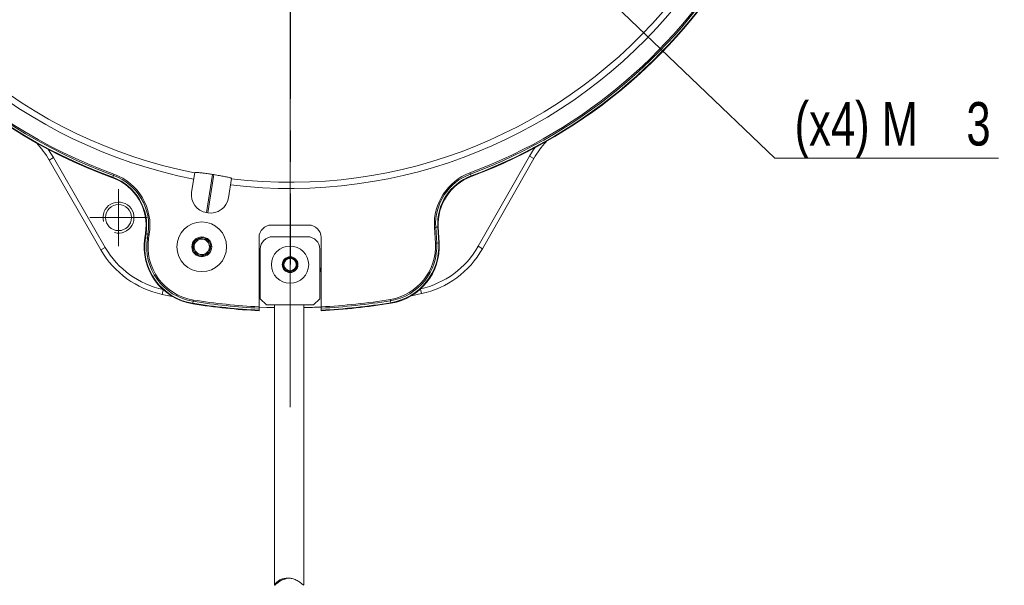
# Model space of a CAD drawing. Header units: millimetres. Extents: x 15 to 415, y 5 to 292.
# Tile 9 of 22: x 66 to 146, y 145 to 191. Entities that reach past the tile are written whole.
import ezdxf

# ---------------------------------------------------------------- set-up
doc = ezdxf.new("R2010")
doc.units = ezdxf.units.MM
doc.linetypes.add('CENTERX2', pattern=[20.32, 12.7, -2.54, 2.54, -2.54])
doc.styles.add('SLDTEXTSTYLE1', font='TXT', dxfattribs={"width": 0.75})
doc.dimstyles.new('SLDDIMSTYLE0', dxfattribs={"dimtxt": 3.5, "dimasz": 3.302, "dimexe": 0, "dimexo": 0.0625, "dimgap": 0.875, "dimtad": 0, "dimtih": 1, "dimtoh": 1, "dimdec": 4, "dimlfac": 2, "dimzin": 12, "dimdsep": 46, "dimtxsty": 'SLDTEXTSTYLE1', "dimsah": 1, "dimcen": 0.09, "dimazin": 3, "dimtfac": 1, "dimtofl": 0, "dimtmove": 0, "dimatfit": 3, "dimfxl": 0, "dimfrac": 2, "dimtolj": 1, "dimtzin": 12, "dimarcsym": 0})
doc.dimstyles.new('SLDDIMSTYLE2', dxfattribs={"dimtxt": 3.5, "dimasz": 3.302, "dimexe": 0, "dimexo": 0.0625, "dimgap": 0.875, "dimtad": 0, "dimtih": 1, "dimtoh": 1, "dimlfac": 2, "dimrnd": 1e-09, "dimzin": 12, "dimdsep": 46, "dimtxsty": 'SLDTEXTSTYLE1', "dimsah": 1, "dimcen": 0, "dimadec": 0, "dimazin": 3, "dimtfac": 1, "dimtofl": 0, "dimtmove": 0, "dimatfit": 3, "dimfxl": 0, "dimfrac": 2, "dimtolj": 1, "dimtzin": 12, "dimarcsym": 0})

# ---------------------------------------------------------------- blocks, each defined once
blk = doc.blocks.new('_D')
at = {"color": 7, "linetype": 'Continuous', "lineweight": 0}
for p, q in [((88.152, 236.787), (88.152, 269.643)), ((99.466, 228.747), (125.07, 254.351))]:
    blk.add_line(p, q, dxfattribs=at)
for start, end in [(73.05383, 90), (45, 64.60063)]:
    blk.add_arc((88.152, 217.433), 51.21, start, end, dxfattribs=at)
for points in [[(88.152, 268.643), (91.436, 268.029), (91.469, 269.044)], [(124.363, 253.644), (122.302, 256.273), (121.607, 255.532)]]:
    blk.add_solid(points, dxfattribs=at)
at = {"color": 7, "linetype": 'Continuous', "lineweight": 0, "insert": (103.079, 266.939), "char_height": 3.5, "attachment_point": 1, "style": 'SLDTEXTSTYLE1'}
blk.add_mtext('45°', dxfattribs=at)
blk = doc.blocks.new('_D_2')
at = {"color": 7, "linetype": 'Continuous', "lineweight": 0}
for p, q in [((99.301, 206.309), (127.24, 179.638)), ((127.24, 179.638), (145.263, 179.638))]:
    blk.add_line(p, q, dxfattribs=at)
blk.add_solid([(99.301, 206.309), (101.339, 203.661), (102.041, 204.396)], dxfattribs=at)
at = {"color": 7, "linetype": 'Continuous', "lineweight": 0, "char_height": 3.5, "attachment_point": 1, "style": 'SLDTEXTSTYLE1'}
for s, insert in [('(x4) M', (128.828, 184.15)), ('3', (142.677, 184.15))]:
    blk.add_mtext(s, dxfattribs=dict(at, insert=insert))
blk = doc.blocks.new('SW_CENTERMARKSYMBOL_0')
at = {"color": 0, "linetype": 'Continuous', "lineweight": 0}
for p, q in [((0, 1.25), (0, 2.3)), ((0, 0), (0, 1.25)), ((-1.25, 0), (-2.3, 0)), ((0, 0), (-1.25, 0)), ((0, 0), (0, -1.25)), ((0, 0), (1.25, 0)), ((1.25, 0), (2.3, 0)), ((0, -1.25), (0, -2.3))]:
    blk.add_line(p, q, dxfattribs=at)
blk = doc.blocks.new('SW_CENTERMARKSYMBOL_10')
at = {"color": 0, "linetype": 'Continuous', "lineweight": 0}
for p, q in [((0, 1.25), (0, 18.354)), ((0, 0), (0, 1.25)), ((-1.25, 0), (-2.5, 0)), ((0, 0), (-1.25, 0)), ((0, 0), (0, -1.25)), ((0, 0), (1.25, 0)), ((1.25, 0), (2.5, 0)), ((0, -1.25), (0, -57.847))]:
    blk.add_line(p, q, dxfattribs=at)

msp = doc.modelspace()

# ---------------------------------------------------------------- linework, layer by layer
at = {"color": 7, "linetype": 'CENTERX2'}
msp.add_line((88.152236, 217.43314), (88.152236, 171.05814), dxfattribs=at)
at = {"color": 7, "linetype": 'Continuous', "lineweight": 15}
for p, q in [((68.729175, 179.481171), (69.075585, 179.681171)), ((72.905706, 172.247207), (68.729175, 179.481171)), ((69.075585, 179.681171), (73.252116, 172.447207)), ((103.316893, 172.535691), (107.450772, 179.794114)), ((107.798353, 179.596156), (103.664475, 172.337734)), ((107.450772, 179.794114), (107.798353, 179.596156)), ((73.845322, 178.05139), (73.860324, 178.092684)), ((73.860324, 178.092684), (73.915684, 178.245071)), ((73.915684, 178.245071), (73.951901, 178.344763)), ((80.463547, 178.477347), (80.214512, 176.905004)), ((81.906887, 178.321185), (81.41983, 175.246026)), ((82.005656, 178.305541), (81.518599, 175.230382)), ((83.426612, 178.008044), (83.177577, 176.4357)), ((102.691998, 178.356556), (102.65501, 178.455963)), ((102.748538, 178.204602), (102.691998, 178.356556)), ((102.763859, 178.163426), (102.748538, 178.204602)), ((81.41983, 175.246026), (81.518599, 175.230382)), ((86.652236, 174.24814), (89.652236, 174.24814)), ((99.895181, 174.064883), (99.789303, 174.058579)), ((99.864605, 172.793807), (99.789303, 174.058579)), ((100.057027, 174.074519), (99.895181, 174.064883)), ((99.895181, 174.064883), (99.970483, 172.800111)), ((100.100883, 174.07713), (100.057027, 174.074519)), ((100.132329, 172.809747), (100.057027, 174.074519)), ((100.100883, 174.07713), (100.176185, 172.812358)), ((76.441717, 173.220741), (76.494884, 173.556425)), ((76.441717, 173.220741), (76.48511, 173.213868)), ((76.538277, 173.549552), (76.48511, 173.213868)), ((76.48511, 173.213868), (76.645246, 173.188505)), ((76.494884, 173.556425), (76.538277, 173.549552)), ((76.538277, 173.549552), (76.698413, 173.524189)), ((76.645246, 173.188505), (76.698413, 173.524189)), ((76.645246, 173.188505), (76.750006, 173.171913)), ((76.698413, 173.524189), (76.803173, 173.507597)), ((76.803173, 173.507597), (76.750006, 173.171913)), ((85.652236, 167.658015), (85.652236, 173.24814)), ((86.752236, 173.30814), (89.552236, 173.30814)), ((90.652236, 173.24814), (90.652236, 167.658015)), ((73.252116, 172.447207), (72.905706, 172.247207)), ((85.752236, 172.30814), (85.752236, 168.30814)), ((90.552236, 168.30814), (90.552236, 172.30814)), ((99.970483, 172.800111), (99.864605, 172.793807)), ((100.132329, 172.809747), (99.970483, 172.800111)), ((100.176185, 172.812358), (100.132329, 172.809747)), ((103.316893, 172.535691), (103.664475, 172.337734)), ((78.660125, 168.495196), (77.851072, 168.659084)), ((85.752236, 168.30814), (86.252236, 167.80814)), ((90.052236, 167.80814), (90.552236, 168.30814)), ((98.740314, 168.720564), (97.93224, 168.551917)), ((80.307047, 167.90057), (80.31392, 167.943963)), ((80.31392, 167.943963), (80.339283, 168.104099)), ((80.339283, 168.104099), (80.355876, 168.208859)), ((85.652236, 167.551815), (85.652236, 167.389481)), ((86.252236, 167.80814), (90.052236, 167.80814)), ((86.902236, 167.80814), (86.902236, 145.254404)), ((89.252236, 145.258131), (89.252236, 167.80814)), ((90.652236, 167.389481), (90.652236, 167.551815)), ((96.255413, 168.150942), (96.238204, 168.255603)), ((96.281718, 167.990958), (96.255413, 168.150942)), ((96.288846, 167.947606), (96.281718, 167.990958))]:
    msp.add_line(p, q, dxfattribs=at)
at = {"color": 8, "linetype": 'Continuous', "lineweight": 15}
for p, q in [((98.659439, 169.092645), (98.740314, 168.720564)), ((77.929756, 169.031635), (77.851072, 168.659084))]:
    msp.add_line(p, q, dxfattribs=at)
at = {"color": 7, "linetype": 'Continuous', "lineweight": 15, "flags": 128}
for points in [[(68.640618, 180.353405), (68.820364, 180.093465), (69.075585, 179.681171)], [(107.450772, 179.794114), (107.703562, 180.207902), (107.881774, 180.468896)], [(85.652236, 170.854175), (85.726962, 170.589851), (85.752236, 170.315659)], [(90.552236, 170.315659), (90.577509, 170.589851), (90.652236, 170.854175)], [(85.652236, 167.645868), (86.276892, 167.618428), (86.901842, 167.598824), (86.902236, 167.598815)]]:
    msp.add_lwpolyline(points, dxfattribs=at)
at = {"color": 7, "linetype": 'Continuous', "lineweight": 15}
for centre, radius in [((74.32007, 174.847456), 1.05), ((81.034468, 172.493321), 2), ((81.034468, 172.493321), 0.800213), ((81.034468, 172.493321), 0.61875), ((88.152236, 171.05814), 1.5), ((88.152236, 171.05814), 0.637025), ((88.152236, 171.05814), 0.495)]:
    msp.add_circle(centre, radius, dxfattribs=at)
for centre, radius, start, end in [((88.152236, 217.43314), 40.243012, 143.13611204, 258.86388796), ((88.152236, 217.43314), 39.743099, 143.16299407, 258.83700593), ((88.152236, 217.43314), 41.9, 151.96547117, 250.03452883), ((88.152236, 217.43314), 41.856066, 151.96547117, 250.03452883), ((88.152236, 217.43314), 41.693934, 151.96547117, 250.03452883), ((88.152236, 217.43314), 41.587868, 151.96547117, 250.03452883), ((88.152236, 217.43314), 40.243012, 263.13611204, 18.86388796), ((88.152236, 217.43314), 39.743099, 263.16299407, 18.83700593), ((88.152236, 217.43314), 41.587868, 290.40941633, 10.03452883), ((88.152236, 217.43314), 41.693934, 290.40941633, 10.03452883), ((88.152236, 217.43314), 41.856066, 290.40941633, 10.03452883), ((88.152236, 217.43314), 41.9, 290.40941633, 10.03452883), ((114.315504, 175.884453), 7.5, 137.18495944, 150.33725563), ((62.233984, 175.731171), 7.5, 30, 43.15229619), ((72.445362, 174.197806), 4.1, 351, 70.03452883), ((72.445362, 174.197806), 4.143934, 351, 70.03452883), ((72.445362, 174.197806), 4.306066, 351, 70.03452883), ((72.445362, 174.197806), 4.412132, 351, 70.03452883), ((87.626072, 214.111073), 36.243968, 260.92095816, 261.07904184), ((104.193636, 174.320804), 4.412132, 110.40941633, 183.40725563), ((104.193636, 174.320804), 4.306066, 110.40941633, 183.40725563), ((104.193636, 174.320804), 4.143934, 110.40941633, 183.40725563), ((104.193636, 174.320804), 4.1, 110.40941633, 183.40725563), ((81.64666, 176.678174), 1.45, 171, 261), ((81.745429, 176.66253), 1.45, 261, 351), ((86.652236, 173.24814), 1, 90, 180), ((89.652236, 173.24814), 1, 360, 90), ((81.034468, 172.493321), 4.65, 171, 261), ((81.034468, 172.493321), 4.606066, 171, 261), ((81.034468, 172.493321), 4.443934, 171, 261), ((81.034468, 172.493321), 4.337868, 171, 261), ((81.034468, 172.493321), 0.721688, 111, 171), ((81.034468, 172.493321), 0.721688, 51, 111), ((81.034468, 172.493321), 0.721688, 351, 51), ((86.752236, 172.30814), 1, 90, 180), ((89.552236, 172.30814), 1, 0, 90), ((79.400896, 175.997207), 7.1, 210, 258.07429256), ((81.034468, 172.493321), 0.721688, 171, 231), ((81.034468, 172.493321), 0.721688, 291, 351), ((95.534405, 172.535996), 4.337868, 279.33725563, 3.40725563), ((95.534405, 172.535996), 4.443934, 279.33725563, 3.40725563), ((95.534405, 172.535996), 4.606066, 279.33725563, 3.40725563), ((95.534405, 172.535996), 4.65, 279.33725563, 3.40725563), ((97.147324, 176.049437), 7.1, 282.26296307, 330.33725563), ((97.147324, 176.049437), 7.5, 282.26296307, 330.33725563), ((79.400896, 175.997207), 7.5, 210, 258.07429256), ((81.034468, 172.493321), 0.721688, 231, 291), ((88.152236, 171.05814), 0.57735, 111, 171), ((88.152236, 171.05814), 0.57735, 51, 111), ((88.152236, 171.05814), 0.57735, 351, 51), ((88.152236, 171.05814), 0.57735, 171, 231), ((88.152236, 171.05814), 0.57735, 291, 351), ((88.152236, 171.05814), 0.57735, 231, 291), ((88.152236, 217.43314), 50.15, 261, 267.14259538), ((88.152236, 217.43314), 50.106066, 261, 267.14008787), ((88.152236, 217.43314), 49.943934, 261, 267.13079603), ((88.152236, 217.43314), 49.837868, 261, 267.12468461), ((88.152236, 217.43314), 49.85, 271.26440267, 272.87461504), ((88.152236, 217.43314), 49.837868, 272.87531539, 279.33725563), ((88.152236, 217.43314), 49.943934, 272.86920397, 279.33725563), ((88.152236, 217.43314), 50.106066, 272.85991213, 279.33725563), ((88.152236, 217.43314), 50.15, 272.85740462, 279.33725563)]:
    msp.add_arc(centre, radius, start, end, dxfattribs=at)
at = {"color": 7, "linetype": 'Continuous', "lineweight": 0}
msp.add_arc((74.32007, 174.847456), 1.25, 255, 195, dxfattribs=at)
at = {"color": 7, "linetype": 'Continuous', "lineweight": 15}
for points, knots in [([(80.463547, 178.477347), (80.468378, 178.480743), (80.478012, 178.487516), (80.546474, 178.48884), (80.651111, 178.483677), (80.790999, 178.471798), (80.95936, 178.453965), (81.150382, 178.430893), (81.358149, 178.403315), (81.609945, 178.367583), (81.796704, 178.338401), (81.906887, 178.321185)], [0, 0, 0, 0, 0.11357673, 0.226463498, 0.337674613, 0.446565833, 0.552800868, 0.656375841, 0.757589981, 0.856984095, 1, 1, 1, 1]), ([(82.005656, 178.305541), (82.158995, 178.28072), (82.388315, 178.243599), (82.73619, 178.180831), (82.982481, 178.132448), (83.175334, 178.089907), (83.290834, 178.061444), (83.399926, 178.030212), (83.416105, 178.016772), (83.426612, 178.008044)], [0, 0, 0, 0, 0.198908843, 0.297470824, 0.496514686, 0.600292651, 0.704055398, 0.807806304, 1, 1, 1, 1]), ([(80.321665, 172.606217), (80.386683, 172.686507), (80.497934, 172.823892), (80.659659, 173.023605), (80.740155, 173.123009), (80.775838, 173.167074)], [0, 0, 0, 0, 0.439111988, 0.751363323, 1, 1, 1, 1]), ([(81.488641, 173.054177), (81.44737, 173.060714), (81.331636, 173.079044), (81.116277, 173.113154), (80.914658, 173.145087), (80.806461, 173.162224), (80.775838, 173.167074)], [0, 0, 0, 0, 0.183947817, 0.515843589, 0.862969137, 1, 1, 1, 1]), ([(81.74727, 172.380424), (81.710246, 172.476876), (81.646894, 172.641914), (81.554799, 172.881829), (81.50896, 173.001242), (81.488641, 173.054177)], [0, 0, 0, 0, 0.439111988, 0.751363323, 1, 1, 1, 1]), ([(80.321665, 172.606217), (80.35869, 172.509765), (80.422042, 172.344727), (80.514136, 172.104812), (80.559975, 171.985399), (80.580295, 171.932464)], [0, 0, 0, 0, 0.439111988, 0.751363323, 1, 1, 1, 1]), ([(81.74727, 172.380424), (81.682253, 172.300134), (81.571001, 172.16275), (81.409277, 171.963036), (81.328781, 171.863632), (81.293098, 171.819567)], [0, 0, 0, 0, 0.439111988, 0.751363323, 1, 1, 1, 1]), ([(81.293098, 171.819567), (81.251827, 171.826103), (81.136093, 171.844434), (80.920734, 171.878543), (80.719115, 171.910477), (80.610918, 171.927614), (80.580295, 171.932464)], [0, 0, 0, 0, 0.183947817, 0.515843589, 0.862969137, 1, 1, 1, 1]), ([(87.581994, 171.148458), (87.603031, 171.174436), (87.662024, 171.247286), (87.771799, 171.382848), (87.874571, 171.509761), (87.929723, 171.577867), (87.945332, 171.597143)], [0, 0, 0, 0, 0.183947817, 0.515843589, 0.862969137, 1, 1, 1, 1]), ([(88.515574, 171.506825), (88.433942, 171.519755), (88.29426, 171.541878), (88.091204, 171.574039), (87.990135, 171.590047), (87.945332, 171.597143)], [0, 0, 0, 0, 0.439105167, 0.751357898, 1, 1, 1, 1]), ([(88.515574, 171.506825), (88.545193, 171.429665), (88.595875, 171.297635), (88.66955, 171.105704), (88.706222, 171.010172), (88.722478, 170.967823)], [0, 0, 0, 0, 0.439105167, 0.751357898, 1, 1, 1, 1]), ([(87.788898, 170.609455), (87.759279, 170.686615), (87.708597, 170.818645), (87.634921, 171.010576), (87.59825, 171.106109), (87.581994, 171.148458)], [0, 0, 0, 0, 0.439105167, 0.751357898, 1, 1, 1, 1]), ([(88.35914, 170.519137), (88.380177, 170.545115), (88.43917, 170.617966), (88.548945, 170.753527), (88.651717, 170.88044), (88.706869, 170.948546), (88.722478, 170.967823)], [0, 0, 0, 0, 0.183947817, 0.515843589, 0.862969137, 1, 1, 1, 1]), ([(87.788898, 170.609455), (87.87053, 170.596525), (88.010212, 170.574402), (88.213267, 170.542241), (88.314336, 170.526233), (88.35914, 170.519137)], [0, 0, 0, 0, 0.4391051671, 0.7513578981, 1, 1, 1, 1]), ([(85.652236, 167.658015), (85.652236, 167.641138), (85.652236, 167.607385), (85.652236, 167.572164), (85.652236, 167.555836), (85.652236, 167.551815)], [0, 0, 0, 0, 0.429797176, 0.859602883, 1, 1, 1, 1]), ([(90.652236, 167.551815), (90.652236, 167.56493), (90.652236, 167.591159), (90.652236, 167.630201), (90.652236, 167.652503), (90.652236, 167.658015)], [0, 0, 0, 0, 0.429505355, 0.858997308, 1, 1, 1, 1]), ([(85.652236, 167.389481), (85.652236, 167.378747), (85.652236, 167.357278), (85.652236, 167.346486), (85.652236, 167.34569), (85.652236, 167.345492)], [0, 0, 0, 0, 0.4290844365, 0.8581820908, 1, 1, 1, 1]), ([(90.652236, 167.345492), (90.652236, 167.347159), (90.652236, 167.350494), (90.652236, 167.370463), (90.652236, 167.385685), (90.652236, 167.389481)], [0, 0, 0, 0, 0.428798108, 0.857587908, 1, 1, 1, 1]), ([(89.242721, 145.258131), (89.24531, 145.250862), (89.255376, 145.222593), (89.176108, 145.290587), (89.006443, 145.440777), (88.73963, 145.619846), (88.417228, 145.75398), (88.071959, 145.816729), (87.745929, 145.802993), (87.450079, 145.722317), (87.190735, 145.584427), (87.002789, 145.415652), (86.907855, 145.279483), (86.895161, 145.227692), (86.950017, 145.263797), (87.096905, 145.398131), (87.351203, 145.587338), (87.688969, 145.736067), (87.978542, 145.807878), (88.137304, 145.801079), (88.185944, 145.798996)], [0, 0, 0, 0, 0.018716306, 0.072796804, 0.139335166, 0.207841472, 0.273101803, 0.328241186, 0.383511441, 0.436283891, 0.494542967, 0.564770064, 0.624586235, 0.668778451, 0.713108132, 0.771158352, 0.851657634, 0.919274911, 0.975267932, 1, 1, 1, 1])]:
    msp.add_open_spline(points, degree=3, knots=knots, dxfattribs=at)

# ---------------------------------------------------------------- block references
at = {"color": 7, "linetype": 'Continuous', "lineweight": 0}
for name, p in [('SW_CENTERMARKSYMBOL_10', (88.152236, 217.43314)), ('SW_CENTERMARKSYMBOL_0', (74.32007, 174.847456))]:
    msp.add_blockref(name, p, dxfattribs=at)

# ---------------------------------------------------------------- dimensions: what is measured, and where the dimension line sits
dim = msp.add_angular_dim_2l(base=(117.670975, 259.279111), line1=((88.152236, 217.43314), (98.758838, 228.039742)), line2=((88.152236, 235.787125), (88.152236, 159.585696)), dimstyle='SLDDIMSTYLE0', dxfattribs=at)
dim.commit()
dim.dimension.update_dxf_attribs({"geometry": '_D', "text_midpoint": (106.597952, 265.205483), "dimtype": 162})
dim = msp.add_diameter_dim_2p(p1=(98.216336, 207.344411), p2=(99.301339, 206.308666), text='(x4) M<>', dimstyle='SLDDIMSTYLE2', override={"dimpost": '<>'}, dxfattribs=at)
dim.commit()
dim.dimension.update_dxf_attribs({"geometry": '_D_2', "text_midpoint": (137.045526, 182.416239), "dimtype": 163})

doc.saveas('drawing.dxf')
